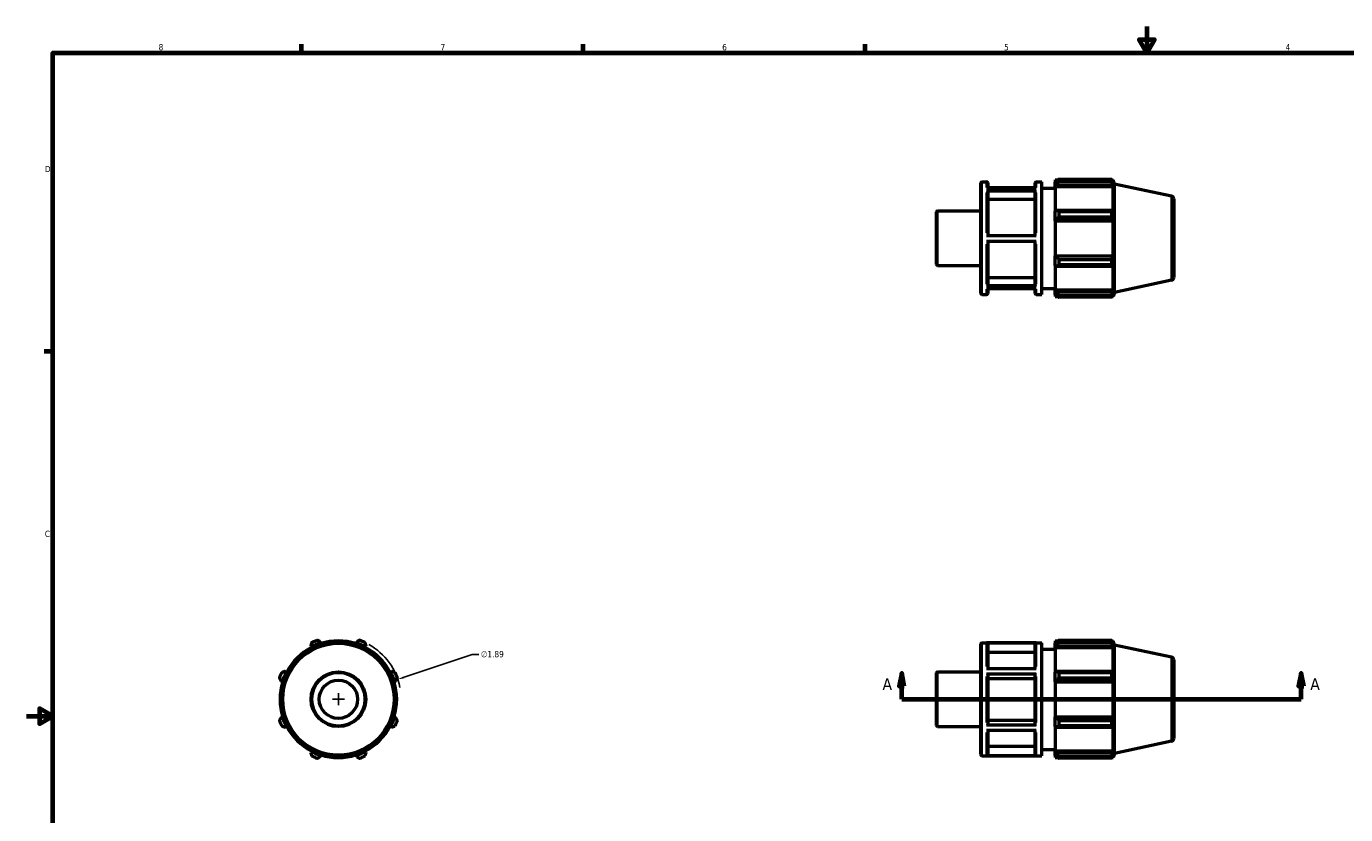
# Model space of a CAD drawing. Header units: inches. Extents: x -1.8 to 36.8, y -2.4 to 21.4.
# Tile 2 of 4: x 0.1 to 20, y 9.5 to 21.4. Entities that reach past the tile are written whole.
import ezdxf

# ---------------------------------------------------------------- set-up
doc = ezdxf.new("R2010")
doc.units = ezdxf.units.IN
doc.header["$MEASUREMENT"] = 0
for name, color, linetype, lineweight in [('Border (ANSI)', 7, 'Continuous', 70), ('Dimension (ANSI)', 7, 'Continuous', 25), ('Section Line (ANSI)', 7, 'Continuous', 70), ('Visible (ANSI)', 7, 'Continuous', 50), ('Visible Narrow (ANSI)', 7, 'Continuous', 35)]:
    doc.layers.add(name, color=color, linetype=linetype, lineweight=lineweight)
doc.styles.add('Label Text (ANSI)', font='tahoma.ttf')
doc.styles.add('Note Text (ANSI)', font='tahoma.ttf')
doc.dimstyles.new('Default (ANSI)', dxfattribs={"dimtxt": 0.094488, "dimasz": 0.098425, "dimexe": 0.125, "dimexo": 0.0625, "dimgap": 0.031496, "dimtad": 0, "dimtih": 1, "dimtoh": 1, "dimrnd": 1e-08, "dimzin": 4, "dimdsep": 46, "dimtxsty": 'Note Text (ANSI)', "dimcen": 0.09, "dimdle": 0.393701, "dimclrd": 256, "dimclre": 256, "dimclrt": 5, "dimadec": 0, "dimazin": 1, "dimtfac": 1, "dimtofl": 0, "dimtmove": 0, "dimatfit": 3, "dimfxl": 1, "dimtolj": 1, "dimtzin": 4, "dimlwd": -1, "dimlwe": -1, "dimarcsym": 0})

# ---------------------------------------------------------------- blocks, each defined once
blk = doc.blocks.new('Borders Default Border')
at = {"layer": 'Border (ANSI)'}
for p, q in [((4.25, 21), (4.25, 21.134)), ((8.5, 21), (8.5, 21.134)), ((12.75, 21), (12.75, 21.134)), ((0.5, 16.5), (0.366, 16.5))]:
    blk.add_line(p, q, dxfattribs=at)
at = {"layer": 'Border (ANSI)', "flags": 128}
for points in [[(17, 21.4), (17, 21), (16.885, 21.2), (17.115, 21.2), (17, 21)], [(0.5, 1), (0.5, 21), (33.5, 21), (33.5, 1), (0.5, 1)], [(0.1, 11), (0.5, 11), (0.3, 11.115), (0.3, 10.885), (0.5, 11)]]:
    blk.add_lwpolyline(points, dxfattribs=at)
at = {"layer": 'Border (ANSI)', "color": 5, "true_color": 0x0000ff, "char_height": 0.0945, "attachment_point": 7, "style": 'Note Text (ANSI)'}
for s, insert in [('8', (2.094, 21.038)), ('7', (6.346, 21.04)), ('6', (10.595, 21.038)), ('5', (14.847, 21.038)), ('4', (19.092, 21.04)), ('D', (0.378, 19.203)), ('C', (0.378, 13.701))]:
    blk.add_mtext(s, dxfattribs=dict(at, insert=insert))
blk = doc.blocks.new('2dTransSection0')
at = {"layer": 'Section Line (ANSI)', "linetype": 'Continuous'}
for p, q in [((13.302, 11.65), (13.262, 11.453)), ((13.302, 11.453), (13.302, 11.65)), ((13.341, 11.453), (13.302, 11.65)), ((19.327, 11.65), (19.288, 11.453)), ((19.327, 11.453), (19.327, 11.65)), ((19.367, 11.453), (19.327, 11.65)), ((13.262, 11.453), (13.341, 11.453)), ((13.302, 11.257), (13.302, 11.453)), ((19.288, 11.453), (19.367, 11.453)), ((19.327, 11.257), (19.327, 11.453)), ((13.302, 11.257), (13.617, 11.257)), ((19.012, 11.257), (19.327, 11.257))]:
    blk.add_line(p, q, dxfattribs=at)
at = {"layer": 'Section Line (ANSI)'}
blk.add_line((13.302, 11.257), (19.327, 11.257), dxfattribs=at)
at = {"layer": 'Section Line (ANSI)', "linetype": 'Continuous', "flags": 128}
for points in [[(13.341, 11.453), (13.302, 11.65), (13.262, 11.453), (13.341, 11.453)], [(19.367, 11.453), (19.327, 11.65), (19.288, 11.453), (19.367, 11.453)]]:
    blk.add_lwpolyline(points, dxfattribs=at)
at = {"layer": 'Section Line (ANSI)'}
for points in [[(13.341, 11.453), (13.302, 11.65), (13.262, 11.453), (13.341, 11.453)], [(19.367, 11.453), (19.327, 11.65), (19.288, 11.453), (19.367, 11.453)]]:
    blk.add_solid(points, dxfattribs=at)
at = {"layer": 'Section Line (ANSI)', "char_height": 0.18, "attachment_point": 7, "style": 'Label Text (ANSI)'}
for insert in [(13.012, 11.394), (19.464, 11.394)]:
    blk.add_mtext('A', dxfattribs=dict(at, insert=insert))
blk = doc.blocks.new('*D10')
at = {"layer": 'Defpoints', "color": 0, "transparency": 16777216}
for p in [(5.702, 11.557), (3.91, 10.957)]:
    blk.add_point(p, dxfattribs=at)
at = {"layer": 'Dimension (ANSI)', "transparency": 16777216}
for p, q in [((6.826, 11.933), (5.796, 11.588)), ((6.925, 11.933), (6.826, 11.933)), ((4.806, 11.167), (4.806, 11.347)), ((4.716, 11.257), (4.896, 11.257))]:
    blk.add_line(p, q, dxfattribs=at)
blk.add_arc((4.806, 11.257), 0.945, 10.9331, 61.0026, dxfattribs=at)
blk.add_solid([(5.79, 11.603), (5.801, 11.572), (5.702, 11.557)], dxfattribs=at)
at = {"layer": 'Dimension (ANSI)', "color": 5, "transparency": 16777216, "insert": (6.956, 11.984), "char_height": 0.0945, "attachment_point": 1, "style": 'Note Text (ANSI)'}
blk.add_mtext('\\A1;∅1.89', dxfattribs=at)

msp = doc.modelspace()

# ---------------------------------------------------------------- linework, layer by layer
at = {"layer": 'Visible (ANSI)'}
for p, q in [((14.4969, 17.3727), (14.4969, 19.0403)), ((14.5135, 19.057), (14.5824, 19.057)), ((14.5824, 18.9635), (15.3318, 18.9635)), ((15.3318, 18.9159), (14.5824, 18.9159)), ((14.5991, 19.0403), (14.5991, 18.9635)), ((15.3151, 18.9676), (14.5991, 18.9676)), ((15.3151, 18.9635), (15.3151, 19.0403)), ((15.3318, 19.057), (15.4174, 19.057)), ((15.4174, 17.356), (15.4174, 19.057)), ((15.4174, 18.9625), (15.6169, 18.9625)), ((15.6169, 19.0854), (15.6169, 19.0537)), ((15.6169, 19.0854), (15.6571, 19.0854)), ((15.6358, 19.0717), (15.6169, 19.0537)), ((15.6169, 18.9944), (15.6169, 19.0537)), ((15.6169, 18.9944), (15.6358, 19.0112)), ((15.6169, 18.9861), (15.6169, 18.9944)), ((15.6169, 18.9861), (15.6169, 18.6167)), ((15.6169, 18.9861), (16.4915, 18.9861)), ((15.6358, 19.0112), (16.4823, 19.0112)), ((15.6736, 19.0957), (15.6736, 19.0615)), ((15.6736, 19.0957), (16.47, 19.0957)), ((16.47, 19.0615), (15.6736, 19.0615)), ((16.47, 19.0615), (16.47, 19.0957)), ((16.4754, 19.0854), (16.4915, 19.0854)), ((16.4915, 19.0447), (16.4823, 19.0717)), ((16.4823, 19.0112), (16.4915, 18.9861)), ((16.5119, 19.0227), (16.4915, 19.0854)), ((16.4915, 19.0447), (16.4915, 19.0854)), ((16.4915, 18.6123), (16.4915, 18.9861)), ((16.5119, 17.3903), (16.5119, 19.0227)), ((17.3738, 18.8395), (16.5119, 19.0227)), ((14.5991, 18.9014), (14.5991, 18.2493)), ((15.3151, 18.7928), (14.5991, 18.7928)), ((15.3151, 18.2493), (15.3151, 18.9014)), ((17.4069, 18.7987), (17.4069, 17.6143)), ((13.8269, 17.8107), (13.8269, 18.6023)), ((13.8435, 18.619), (14.4969, 18.619)), ((15.6358, 18.6254), (15.6169, 18.6167)), ((15.6169, 18.4736), (15.6169, 18.6167)), ((16.4823, 18.6254), (15.6358, 18.6254)), ((15.6736, 18.609), (15.6736, 18.5265)), ((15.6736, 18.609), (16.47, 18.609)), ((16.47, 18.5265), (15.6736, 18.5265)), ((16.47, 18.5265), (16.47, 18.609)), ((16.4915, 18.6123), (16.4823, 18.6254)), ((15.6169, 18.4736), (15.6358, 18.4793)), ((15.6169, 18.4708), (15.6169, 18.4736)), ((15.6169, 18.4708), (15.6169, 17.9422)), ((15.6169, 18.4708), (16.4915, 18.4708)), ((15.6358, 18.4793), (16.4823, 18.4793)), ((16.4823, 18.4793), (16.4915, 18.4708)), ((16.4915, 17.9422), (16.4915, 18.4708)), ((14.5824, 18.2493), (15.3318, 18.2493)), ((15.3318, 18.1548), (14.5824, 18.1548)), ((14.5991, 18.1548), (14.5991, 17.5068)), ((15.3151, 17.5068), (15.3151, 18.1548)), ((15.6169, 17.9394), (15.6169, 17.9422)), ((15.6169, 17.9422), (16.4915, 17.9422)), ((15.6169, 17.7963), (15.6169, 17.9394)), ((15.6358, 17.9337), (15.6169, 17.9394)), ((16.4823, 17.9337), (15.6358, 17.9337)), ((16.4915, 17.9422), (16.4823, 17.9337)), ((13.8435, 17.794), (14.4969, 17.794)), ((15.6169, 17.7963), (15.6169, 17.427)), ((15.6169, 17.7963), (15.6358, 17.7876)), ((15.6358, 17.7876), (16.4823, 17.7876)), ((15.6736, 17.8865), (15.6736, 17.804)), ((15.6736, 17.8865), (16.47, 17.8865)), ((16.47, 17.804), (15.6736, 17.804)), ((16.47, 17.804), (16.47, 17.8865)), ((16.4823, 17.7876), (16.4915, 17.8007)), ((16.4915, 17.427), (16.4915, 17.8007)), ((14.5991, 17.6152), (15.3151, 17.6152)), ((17.3738, 17.5735), (16.5119, 17.3903)), ((14.5135, 17.356), (14.5824, 17.356)), ((14.5824, 17.4923), (15.3318, 17.4923)), ((15.3318, 17.4455), (14.5824, 17.4455)), ((14.5991, 17.4455), (14.5991, 17.3727)), ((15.3151, 17.3727), (15.3151, 17.4455)), ((15.3318, 17.356), (15.4174, 17.356)), ((15.4174, 17.4505), (15.6169, 17.4505)), ((15.6169, 17.4186), (15.6169, 17.427)), ((15.6169, 17.427), (16.4915, 17.427)), ((15.6169, 17.3593), (15.6169, 17.4186)), ((15.6358, 17.4018), (15.6169, 17.4186)), ((15.6169, 17.3593), (15.6169, 17.3277)), ((15.6169, 17.3593), (15.6358, 17.3413)), ((15.6169, 17.3277), (15.6571, 17.3277)), ((16.4823, 17.4018), (15.6358, 17.4018)), ((15.6736, 17.3515), (15.6736, 17.3173)), ((15.6736, 17.3515), (16.47, 17.3515)), ((16.47, 17.3173), (15.6736, 17.3173)), ((16.47, 17.3173), (16.47, 17.3515)), ((16.4754, 17.3277), (16.4915, 17.3277)), ((16.4915, 17.427), (16.4823, 17.4018)), ((16.4823, 17.3413), (16.4915, 17.3683)), ((16.5119, 17.3903), (16.4915, 17.3277)), ((16.4915, 17.3277), (16.4915, 17.3683)), ((15.6736, 12.1457), (15.6736, 12.1115)), ((15.6736, 12.1457), (16.47, 12.1457)), ((16.47, 12.1115), (16.47, 12.1457)), ((4.3874, 12.0612), (4.3961, 12.0445)), ((4.3961, 12.0445), (4.4005, 12.0361)), ((4.5391, 12.1037), (4.5335, 12.1218)), ((4.542, 12.0947), (4.5391, 12.1037)), ((5.0734, 12.1037), (5.0705, 12.0947)), ((5.0791, 12.1218), (5.0734, 12.1037)), ((5.2121, 12.0361), (5.2164, 12.0445)), ((5.2164, 12.0445), (5.2252, 12.0612)), ((14.4969, 10.4227), (14.4969, 12.0904)), ((14.5135, 12.107), (15.4174, 12.107)), ((15.3318, 12.1055), (14.5824, 12.1055)), ((14.5991, 12.0887), (14.5991, 11.7183)), ((15.3151, 11.9634), (14.5991, 11.9634)), ((15.3151, 11.7183), (15.3151, 12.0887)), ((15.4174, 10.406), (15.4174, 12.107)), ((15.4174, 12.0125), (15.6169, 12.0125)), ((15.6169, 12.1354), (15.6169, 12.1037)), ((15.6169, 12.1354), (15.6571, 12.1354)), ((15.6358, 12.1218), (15.6169, 12.1037)), ((15.6169, 12.0445), (15.6169, 12.1037)), ((15.6169, 12.0445), (15.6358, 12.0612)), ((15.6169, 12.0361), (15.6169, 12.0445)), ((15.6169, 12.0361), (15.6169, 11.6667)), ((15.6169, 12.0361), (16.4915, 12.0361)), ((15.6358, 12.0612), (16.4823, 12.0612)), ((16.47, 12.1115), (15.6736, 12.1115)), ((16.4754, 12.1354), (16.4915, 12.1354)), ((16.4915, 12.0947), (16.4823, 12.1218)), ((16.4823, 12.0612), (16.4915, 12.0361)), ((16.5119, 12.0728), (16.4915, 12.1354)), ((16.4915, 12.0947), (16.4915, 12.1354)), ((16.4915, 11.6624), (16.4915, 12.0361)), ((16.5119, 10.4403), (16.5119, 12.0728)), ((17.3738, 11.8896), (16.5119, 12.0728)), ((17.4069, 11.8487), (17.4069, 10.6644)), ((4.0183, 11.6667), (4.0016, 11.6754)), ((4.0267, 11.6624), (4.0183, 11.6667)), ((5.5942, 11.6667), (5.5858, 11.6624)), ((5.611, 11.6754), (5.5942, 11.6667)), ((13.8269, 10.8607), (13.8269, 11.6524)), ((13.8435, 11.669), (14.4969, 11.669)), ((14.5824, 11.7183), (15.3318, 11.7183)), ((15.3318, 11.6362), (14.5824, 11.6362)), ((14.5991, 11.6279), (14.5991, 10.8773)), ((15.3151, 11.5652), (14.5991, 11.5652)), ((15.3151, 10.8773), (15.3151, 11.6279)), ((15.6358, 11.6754), (15.6169, 11.6667)), ((15.6169, 11.5237), (15.6169, 11.6667)), ((16.4823, 11.6754), (15.6358, 11.6754)), ((15.6736, 11.659), (15.6736, 11.5765)), ((15.6736, 11.659), (16.47, 11.659)), ((16.47, 11.5765), (15.6736, 11.5765)), ((16.47, 11.5765), (16.47, 11.659)), ((16.4915, 11.6624), (16.4823, 11.6754)), ((3.9411, 11.5293), (3.9591, 11.5237)), ((3.9591, 11.5237), (3.9681, 11.5208)), ((5.6444, 11.5208), (5.6534, 11.5237)), ((5.6534, 11.5237), (5.6715, 11.5293)), ((15.6169, 11.5237), (15.6358, 11.5293)), ((15.6169, 11.5208), (15.6169, 11.5237)), ((15.6169, 11.5208), (15.6169, 10.9923)), ((15.6169, 11.5208), (16.4915, 11.5208)), ((15.6358, 11.5293), (16.4823, 11.5293)), ((16.4823, 11.5293), (16.4915, 11.5208)), ((16.4915, 10.9923), (16.4915, 11.5208)), ((3.9591, 10.9894), (3.9411, 10.9837)), ((3.9681, 10.9923), (3.9591, 10.9894)), ((5.6534, 10.9894), (5.6444, 10.9923)), ((5.6715, 10.9837), (5.6534, 10.9894)), ((15.6169, 10.9894), (15.6169, 10.9923)), ((15.6169, 10.9923), (16.4915, 10.9923)), ((15.6358, 10.9837), (15.6169, 10.9894)), ((15.6169, 10.8464), (15.6169, 10.9894)), ((16.4823, 10.9837), (15.6358, 10.9837)), ((16.4915, 10.9923), (16.4823, 10.9837)), ((4.0016, 10.8376), (4.0183, 10.8464)), ((4.0183, 10.8464), (4.0267, 10.8507)), ((5.5858, 10.8507), (5.5942, 10.8464)), ((5.5942, 10.8464), (5.611, 10.8376)), ((13.8435, 10.844), (14.4969, 10.844)), ((14.5824, 10.8689), (15.3318, 10.8689)), ((15.3318, 10.7873), (14.5824, 10.7873)), ((14.5991, 10.9399), (15.3151, 10.9399)), ((14.5991, 10.7873), (14.5991, 10.4238)), ((15.3151, 10.4238), (15.3151, 10.7873)), ((15.6169, 10.8464), (15.6358, 10.8376)), ((15.6169, 10.8464), (15.6169, 10.477)), ((15.6358, 10.8376), (16.4823, 10.8376)), ((15.6736, 10.9366), (15.6736, 10.8541)), ((15.6736, 10.9366), (16.47, 10.9366)), ((16.47, 10.8541), (15.6736, 10.8541)), ((16.47, 10.8541), (16.47, 10.9366)), ((16.4823, 10.8376), (16.4915, 10.8507)), ((16.4915, 10.477), (16.4915, 10.8507)), ((14.5991, 10.5491), (15.3151, 10.5491)), ((17.3738, 10.6235), (16.5119, 10.4403)), ((4.3961, 10.4686), (4.3874, 10.4518)), ((4.4005, 10.477), (4.3961, 10.4686)), ((4.5335, 10.3913), (4.5391, 10.4094)), ((4.5391, 10.4094), (4.542, 10.4184)), ((5.0705, 10.4184), (5.0734, 10.4094)), ((5.0734, 10.4094), (5.0791, 10.3913)), ((5.2164, 10.4686), (5.2121, 10.477)), ((5.2252, 10.4518), (5.2164, 10.4686)), ((14.5135, 10.406), (15.4174, 10.406)), ((14.5824, 10.4071), (15.3318, 10.4071)), ((15.4174, 10.5005), (15.6169, 10.5005)), ((15.6169, 10.4686), (15.6169, 10.477)), ((15.6169, 10.477), (16.4915, 10.477)), ((15.6169, 10.4094), (15.6169, 10.4686)), ((15.6358, 10.4518), (15.6169, 10.4686)), ((15.6169, 10.4094), (15.6358, 10.3913)), ((15.6169, 10.4094), (15.6169, 10.3777)), ((15.6169, 10.3777), (15.6571, 10.3777)), ((16.4823, 10.4518), (15.6358, 10.4518)), ((15.6736, 10.4015), (15.6736, 10.3674)), ((15.6736, 10.4015), (16.47, 10.4015)), ((16.47, 10.3674), (15.6736, 10.3674)), ((16.47, 10.3674), (16.47, 10.4015)), ((16.4754, 10.3777), (16.4915, 10.3777)), ((16.4915, 10.477), (16.4823, 10.4518)), ((16.4823, 10.3913), (16.4915, 10.4184)), ((16.5119, 10.4403), (16.4915, 10.3777)), ((16.4915, 10.3777), (16.4915, 10.4184))]:
    msp.add_line(p, q, dxfattribs=at)
for radius in [0.8505, 0.4125, 0.2887]:
    msp.add_circle((4.8063, 11.2565), radius, dxfattribs=at)
for centre, radius, start, end in [((14.5135, 19.0403), 0.0167, 90, 180), ((14.5824, 19.0403), 0.0167, 0, 90), ((15.3318, 19.0403), 0.0167, 90, 180), ((17.3651, 18.7987), 0.0417, 0, 78), ((13.8435, 18.6023), 0.0167, 90, 180), ((13.8435, 17.8107), 0.0167, 180, 270), ((17.3651, 17.6143), 0.0417, 282, 0), ((14.5135, 17.3727), 0.0167, 180, 270), ((14.5824, 17.3727), 0.0167, 270, 0), ((15.3318, 17.3727), 0.0167, 180, 270), ((4.8063, 11.2565), 0.945, 109.79198, 115.20802), ((4.8063, 11.2565), 0.945, 64.79198, 70.20802), ((4.8063, 11.2565), 0.8788, 117.5, 152.5), ((4.8063, 11.2565), 0.8883, 107.5, 117.5), ((4.8063, 11.2565), 0.8788, 72.5, 107.5), ((4.8063, 11.2565), 0.8883, 62.5, 72.5), ((4.8063, 11.2565), 0.8788, 27.5, 62.5), ((14.5135, 12.0904), 0.0167, 90, 180), ((17.3651, 11.8487), 0.0417, 0, 78), ((4.8063, 11.2565), 0.945, 154.79198, 160.20802), ((4.8063, 11.2565), 0.8883, 152.5, 162.5), ((4.8063, 11.2565), 0.8883, 17.5, 27.5), ((4.8063, 11.2565), 0.945, 19.79198, 25.20802), ((13.8435, 11.6524), 0.0167, 90, 180), ((4.8063, 11.2565), 0.8789, 162.5, 197.5), ((4.8063, 11.2565), 0.8788, 342.5, 17.5), ((4.8063, 11.2565), 0.8883, 197.5, 207.5), ((4.8063, 11.2565), 0.8883, 332.5, 342.5), ((4.8063, 11.2565), 0.945, 199.79198, 205.20802), ((4.8063, 11.2565), 0.8788, 207.5, 242.5), ((4.8063, 11.2565), 0.8788, 297.5, 332.5), ((4.8063, 11.2565), 0.945, 334.79198, 340.20802), ((13.8435, 10.8607), 0.0167, 180, 270), ((17.3651, 10.6644), 0.0417, 282, 0), ((4.8063, 11.2565), 0.8883, 242.5, 252.5), ((4.8063, 11.2565), 0.945, 244.79198, 250.20802), ((4.8063, 11.2565), 0.8789, 252.5, 287.5), ((4.8063, 11.2565), 0.8883, 287.5, 297.5), ((4.8063, 11.2565), 0.945, 289.79198, 295.20802), ((14.5135, 10.4227), 0.0167, 180, 270)]:
    msp.add_arc(centre, radius, start, end, dxfattribs=at)
for points, knots in [([(14.5824, 18.9159), (14.5845, 18.9159), (14.5869, 18.9154), (14.5907, 18.9141), (14.5928, 18.9129), (14.5957, 18.9104), (14.5971, 18.9086), (14.5987, 18.9053), (14.5991, 18.9032), (14.5991, 18.9014)], [0, 0, 0, 0, 0.01568881, 0.01568881, 0.03139247, 0.03139247, 0.047114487, 0.047114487, 0.062852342, 0.062852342, 0.062852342, 0.062852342]), ([(15.3151, 18.9014), (15.3151, 18.9032), (15.3156, 18.9053), (15.3172, 18.9086), (15.3186, 18.9104), (15.3215, 18.9129), (15.3235, 18.9141), (15.3273, 18.9154), (15.3298, 18.9159), (15.3318, 18.9159)], [0.188561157, 0.188561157, 0.188561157, 0.188561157, 0.204299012, 0.204299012, 0.220021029, 0.220021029, 0.235724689, 0.235724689, 0.251413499, 0.251413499, 0.251413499, 0.251413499]), ([(14.5991, 17.5068), (14.5991, 17.505), (14.5987, 17.5029), (14.5971, 17.4996), (14.5957, 17.4978), (14.5928, 17.4953), (14.5907, 17.4941), (14.5869, 17.4927), (14.5845, 17.4923), (14.5824, 17.4923)], [0.188503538, 0.188503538, 0.188503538, 0.188503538, 0.204228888, 0.204228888, 0.219943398, 0.219943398, 0.235645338, 0.235645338, 0.251337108, 0.251337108, 0.251337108, 0.251337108]), ([(15.3318, 17.4923), (15.3298, 17.4923), (15.3273, 17.4927), (15.3235, 17.4941), (15.3215, 17.4953), (15.3186, 17.4978), (15.3172, 17.4996), (15.3156, 17.5029), (15.3151, 17.505), (15.3151, 17.5068)], [0, 0, 0, 0, 0.01569177, 0.01569177, 0.03139371, 0.03139371, 0.04710822, 0.04710822, 0.062833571, 0.062833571, 0.062833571, 0.062833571]), ([(14.5824, 12.1055), (14.5845, 12.1055), (14.5869, 12.105), (14.5907, 12.1034), (14.5928, 12.102), (14.5957, 12.0991), (14.5971, 12.0971), (14.5987, 12.0932), (14.5991, 12.0908), (14.5991, 12.0887)], [0, 0, 0, 0, 0.01568881, 0.01568881, 0.03139247, 0.03139247, 0.047114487, 0.047114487, 0.062852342, 0.062852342, 0.062852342, 0.062852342]), ([(15.3151, 12.0887), (15.3151, 12.0908), (15.3156, 12.0932), (15.3172, 12.0971), (15.3186, 12.0991), (15.3215, 12.102), (15.3235, 12.1034), (15.3273, 12.105), (15.3298, 12.1055), (15.3318, 12.1055)], [0.188561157, 0.188561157, 0.188561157, 0.188561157, 0.204299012, 0.204299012, 0.220021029, 0.220021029, 0.235724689, 0.235724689, 0.251413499, 0.251413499, 0.251413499, 0.251413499]), ([(14.5824, 11.6362), (14.5845, 11.6362), (14.5869, 11.636), (14.5907, 11.6352), (14.5928, 11.6345), (14.5957, 11.6331), (14.5971, 11.632), (14.5987, 11.6301), (14.5991, 11.6289), (14.5991, 11.6279)], [0, 0, 0, 0, 0.01568881, 0.01568881, 0.03139247, 0.03139247, 0.047114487, 0.047114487, 0.062852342, 0.062852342, 0.062852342, 0.062852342]), ([(15.3151, 11.6279), (15.3151, 11.6289), (15.3156, 11.6301), (15.3172, 11.632), (15.3186, 11.6331), (15.3215, 11.6345), (15.3235, 11.6352), (15.3273, 11.636), (15.3298, 11.6362), (15.3318, 11.6362)], [0.188561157, 0.188561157, 0.188561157, 0.188561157, 0.204299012, 0.204299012, 0.220021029, 0.220021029, 0.235724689, 0.235724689, 0.251413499, 0.251413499, 0.251413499, 0.251413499]), ([(14.5991, 10.8773), (14.5991, 10.8762), (14.5987, 10.875), (14.5971, 10.8731), (14.5957, 10.8721), (14.5928, 10.8706), (14.5907, 10.8699), (14.5869, 10.8691), (14.5845, 10.8689), (14.5824, 10.8689)], [0.188503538, 0.188503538, 0.188503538, 0.188503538, 0.204228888, 0.204228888, 0.219943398, 0.219943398, 0.235645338, 0.235645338, 0.251337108, 0.251337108, 0.251337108, 0.251337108]), ([(15.3318, 10.8689), (15.3298, 10.8689), (15.3273, 10.8691), (15.3235, 10.8699), (15.3215, 10.8706), (15.3186, 10.8721), (15.3172, 10.8731), (15.3156, 10.875), (15.3151, 10.8762), (15.3151, 10.8773)], [0, 0, 0, 0, 0.01569177, 0.01569177, 0.03139371, 0.03139371, 0.04710822, 0.04710822, 0.062833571, 0.062833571, 0.062833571, 0.062833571]), ([(14.5991, 10.4238), (14.5991, 10.4218), (14.5987, 10.4193), (14.5971, 10.4155), (14.5957, 10.4135), (14.5928, 10.4106), (14.5907, 10.4092), (14.5869, 10.4076), (14.5845, 10.4071), (14.5824, 10.4071)], [0.188503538, 0.188503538, 0.188503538, 0.188503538, 0.204228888, 0.204228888, 0.219943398, 0.219943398, 0.235645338, 0.235645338, 0.251337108, 0.251337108, 0.251337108, 0.251337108]), ([(15.3318, 10.4071), (15.3298, 10.4071), (15.3273, 10.4076), (15.3235, 10.4092), (15.3215, 10.4106), (15.3186, 10.4135), (15.3172, 10.4155), (15.3156, 10.4193), (15.3151, 10.4218), (15.3151, 10.4238)], [0, 0, 0, 0, 0.01569177, 0.01569177, 0.03139371, 0.03139371, 0.04710822, 0.04710822, 0.062833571, 0.062833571, 0.062833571, 0.062833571])]:
    msp.add_open_spline(points, degree=3, knots=knots, dxfattribs=at)
for points, weights in [([(15.6736, 19.0957), (15.6539, 19.0835), (15.6358, 19.0717)], [1.01589832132, 1.01130779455, 1.005916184]), ([(15.6358, 19.0112), (15.6539, 19.0359), (15.6736, 19.0615)], [1.005916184, 1.01130779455, 1.01589832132]), ([(16.47, 19.0957), (16.4764, 19.0835), (16.4823, 19.0717)], [1, 1.00156026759, 1.00230409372]), ([(16.4823, 19.0112), (16.4764, 19.0359), (16.47, 19.0615)], [1.00230409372, 1.00156026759, 1]), ([(15.6736, 18.609), (15.6539, 18.6174), (15.6358, 18.6254)], [1.01589832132, 1.01130779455, 1.005916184]), ([(15.6358, 18.4793), (15.6539, 18.5024), (15.6736, 18.5265)], [1.005916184, 1.01130779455, 1.01589832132]), ([(16.47, 18.609), (16.4764, 18.6174), (16.4823, 18.6254)], [1, 1.00156026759, 1.00230409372]), ([(16.4823, 18.4793), (16.4764, 18.5024), (16.47, 18.5265)], [1.00230409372, 1.00156026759, 1]), ([(15.6736, 17.8865), (15.6539, 17.9106), (15.6358, 17.9337)], [1.01589832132, 1.01130779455, 1.005916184]), ([(16.47, 17.8865), (16.4764, 17.9106), (16.4823, 17.9337)], [1, 1.00156026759, 1.00230409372]), ([(15.6358, 17.7876), (15.6539, 17.7957), (15.6736, 17.804)], [1.005916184, 1.01130779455, 1.01589832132]), ([(16.4823, 17.7876), (16.4764, 17.7957), (16.47, 17.804)], [1.00230409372, 1.00156026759, 1]), ([(15.6736, 17.3515), (15.6539, 17.3772), (15.6358, 17.4018)], [1.01589832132, 1.01130779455, 1.005916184]), ([(15.6358, 17.3413), (15.6539, 17.3296), (15.6736, 17.3173)], [1.005916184, 1.01130779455, 1.01589832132]), ([(16.47, 17.3515), (16.4764, 17.3772), (16.4823, 17.4018)], [1, 1.00156026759, 1.00230409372]), ([(16.4823, 17.3413), (16.4764, 17.3296), (16.47, 17.3173)], [1.00230409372, 1.00156026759, 1]), ([(4.5335, 12.1218), (4.5104, 12.1335), (4.4863, 12.1457)], [1.005916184, 1.01130779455, 1.01589832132]), ([(5.1262, 12.1457), (5.1022, 12.1335), (5.0791, 12.1218)], [1.01589832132, 1.01130779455, 1.005916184]), ([(15.6736, 12.1457), (15.6539, 12.1335), (15.6358, 12.1218)], [1.01589832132, 1.01130779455, 1.005916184]), ([(16.47, 12.1457), (16.4764, 12.1335), (16.4823, 12.1218)], [1, 1.00156026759, 1.00230409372]), ([(4.4038, 12.1115), (4.3954, 12.0859), (4.3874, 12.0612)], [1.01589832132, 1.01130779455, 1.005916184]), ([(5.2252, 12.0612), (5.2171, 12.0859), (5.2087, 12.1115)], [1.005916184, 1.01130779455, 1.01589832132]), ([(15.6358, 12.0612), (15.6539, 12.0859), (15.6736, 12.1115)], [1.005916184, 1.01130779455, 1.01589832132]), ([(16.4823, 12.0612), (16.4764, 12.0859), (16.47, 12.1115)], [1.00230409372, 1.00156026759, 1]), ([(3.9171, 11.5765), (3.9293, 11.5525), (3.9411, 11.5293)], [1.01589832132, 1.01130779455, 1.005916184]), ([(4.0016, 11.6754), (3.9769, 11.6674), (3.9513, 11.659)], [1.005916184, 1.01130779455, 1.01589832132]), ([(5.6613, 11.659), (5.6356, 11.6674), (5.611, 11.6754)], [1.01589832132, 1.01130779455, 1.005916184]), ([(5.6715, 11.5293), (5.6832, 11.5525), (5.6954, 11.5765)], [1.005916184, 1.01130779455, 1.01589832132]), ([(15.6736, 11.659), (15.6539, 11.6674), (15.6358, 11.6754)], [1.01589832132, 1.01130779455, 1.005916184]), ([(15.6358, 11.5293), (15.6539, 11.5525), (15.6736, 11.5765)], [1.005916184, 1.01130779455, 1.01589832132]), ([(16.47, 11.659), (16.4764, 11.6674), (16.4823, 11.6754)], [1, 1.00156026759, 1.00230409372]), ([(16.4823, 11.5293), (16.4764, 11.5525), (16.47, 11.5765)], [1.00230409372, 1.00156026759, 1]), ([(3.9411, 10.9837), (3.9293, 10.9606), (3.9171, 10.9366)], [1.005916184, 1.01130779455, 1.01589832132]), ([(5.6954, 10.9366), (5.6832, 10.9606), (5.6715, 10.9837)], [1.01589832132, 1.01130779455, 1.005916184]), ([(15.6736, 10.9366), (15.6539, 10.9606), (15.6358, 10.9837)], [1.01589832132, 1.01130779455, 1.005916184]), ([(16.47, 10.9366), (16.4764, 10.9606), (16.4823, 10.9837)], [1, 1.00156026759, 1.00230409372]), ([(3.9513, 10.8541), (3.9769, 10.8457), (4.0016, 10.8376)], [1.01589832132, 1.01130779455, 1.005916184]), ([(5.611, 10.8376), (5.6356, 10.8457), (5.6613, 10.8541)], [1.005916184, 1.01130779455, 1.01589832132]), ([(15.6358, 10.8376), (15.6539, 10.8457), (15.6736, 10.8541)], [1.005916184, 1.01130779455, 1.01589832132]), ([(16.4823, 10.8376), (16.4764, 10.8457), (16.47, 10.8541)], [1.00230409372, 1.00156026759, 1]), ([(4.3874, 10.4518), (4.3954, 10.4272), (4.4038, 10.4015)], [1.005916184, 1.01130779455, 1.01589832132]), ([(4.4863, 10.3674), (4.5104, 10.3796), (4.5335, 10.3913)], [1.01589832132, 1.01130779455, 1.005916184]), ([(5.0791, 10.3913), (5.1022, 10.3796), (5.1262, 10.3674)], [1.005916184, 1.01130779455, 1.01589832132]), ([(5.2087, 10.4015), (5.2171, 10.4272), (5.2252, 10.4518)], [1.01589832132, 1.01130779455, 1.005916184]), ([(15.6736, 10.4015), (15.6539, 10.4272), (15.6358, 10.4518)], [1.01589832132, 1.01130779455, 1.005916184]), ([(15.6358, 10.3913), (15.6539, 10.3796), (15.6736, 10.3674)], [1.005916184, 1.01130779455, 1.01589832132]), ([(16.47, 10.4015), (16.4764, 10.4272), (16.4823, 10.4518)], [1, 1.00156026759, 1.00230409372]), ([(16.4823, 10.3913), (16.4764, 10.3796), (16.47, 10.3674)], [1.00230409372, 1.00156026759, 1])]:
    msp.add_rational_spline(points, weights, degree=2, dxfattribs=at)
at = {"layer": 'Visible Narrow (ANSI)'}
for p, q in [((14.5135, 19.0465), (14.5135, 17.3665)), ((14.5824, 18.9725), (14.5824, 19.0568)), ((15.3318, 19.0568), (15.3318, 18.9725)), ((14.5824, 18.289), (14.5824, 18.8931)), ((15.3318, 18.8931), (15.3318, 18.289)), ((17.3738, 17.5813), (17.3738, 18.8317)), ((13.8435, 18.6139), (13.8435, 17.7991)), ((14.5824, 17.5147), (14.5824, 18.1152)), ((15.3318, 18.1152), (15.3318, 17.5147)), ((14.5824, 17.3562), (14.5824, 17.4369)), ((15.3318, 17.4369), (15.3318, 17.3562)), ((14.5135, 12.0966), (14.5135, 10.4165)), ((14.5824, 11.7512), (14.5824, 12.1021)), ((15.3318, 12.1021), (15.3318, 11.7512)), ((17.3738, 10.6313), (17.3738, 11.8818)), ((13.8435, 11.664), (13.8435, 10.8491)), ((14.5824, 10.9047), (14.5824, 11.6002)), ((15.3318, 11.6002), (15.3318, 10.9047)), ((14.5824, 10.4101), (14.5824, 10.7546)), ((15.3318, 10.7546), (15.3318, 10.4101))]:
    msp.add_line(p, q, dxfattribs=at)
for radius in [0.8338, 0.3958]:
    msp.add_circle((4.8063, 11.2565), radius, dxfattribs=at)

# ---------------------------------------------------------------- block references
msp.add_blockref('Borders Default Border', (0, 0))
at = {"layer": 'Section Line (ANSI)'}
msp.add_blockref('2dTransSection0', (0, 0), dxfattribs=at)

# ---------------------------------------------------------------- dimensions: what is measured, and where the dimension line sits
at = {"layer": 'Dimension (ANSI)'}
dim = msp.add_diameter_dim_2p(p1=(3.9102, 10.9565), p2=(5.7024, 11.5566), dimstyle='Default (ANSI)', override={"dimgap": 0.031496, "dimdec": 2, "dimlfac": 1, "dimtol": 0, "dimlim": 0, "dimtp": 0, "dimtm": 0, "dimtdec": 2}, dxfattribs=at)
dim.commit()
dim.dimension.update_dxf_attribs({"geometry": '*D10', "text_midpoint": (7.1284, 11.9329), "dimtype": 163})

doc.saveas('drawing.dxf')
